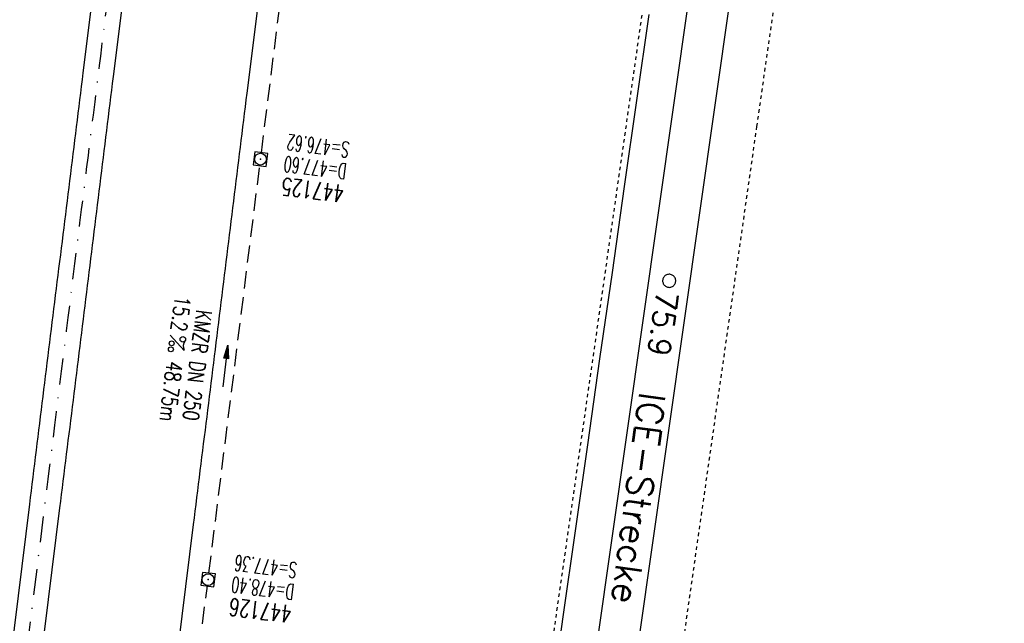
# Model space of a CAD drawing. Extents: x 459406 to 461721, y 413308 to 423218.
# Tile 26 of 256: x 460932 to 461046, y 413987 to 414057. Entities that reach past the tile are written whole.
import ezdxf
from ezdxf.enums import TextEntityAlignment as Align

# ---------------------------------------------------------------- set-up
doc = ezdxf.new("R2010")
doc.units = 0
doc.header["$LTSCALE"] = 2
doc.header["$MEASUREMENT"] = 0
for name, pattern in [('AUSGEZOGEN', [0]), ('GESTRICH-X2', [1.5, 1, -0.5]), ('LT02', [0.4, 0.2, -0.2]), ('STRICHPT-X3', [3, 1.5, -0.75, 0, -0.75])]:
    doc.linetypes.add(name, pattern=pattern)
doc.layers.get('0').update_dxf_attribs({"linetype": 'AUSGEZOGEN'})
for name, color, linetype in [('ACHSE', 1, 'STRICHPT-X3'), ('FBR', 8, 'CONTINUOUS'), ('KANAL', 7, 'GESTRICH-X2'), ('LAGEPLAN', 15, 'AUSGEZOGEN'), ('NBS-TRASSE', 7, 'CONTINUOUS'), ('PFEIL', 7, 'CONTINUOUS'), ('SCHACHTNR', 6, 'CONTINUOUS'), ('SCHSYMBOL', 7, 'AUSGEZOGEN'), ('TEXTO', 4, 'CONTINUOUS'), ('TEXTU', 4, 'CONTINUOUS')]:
    doc.layers.add(name, color=color, linetype=linetype)
doc.styles.add('ROMANS', font='romans.shx', dxfattribs={"width": 0.8})
doc.styles.get("Standard").update_dxf_attribs({"font": 'TXT.SHX'})

# ---------------------------------------------------------------- blocks, each defined once
blk = doc.blocks.new('20')
blk.add_lwpolyline([(-0.75, -0.75), (0.75, -0.75), (0.75, 0.75), (-0.75, 0.75)], close=True)
blk.add_circle((0, 0), 0.676)
blk.add_point((0, 0))
blk = doc.blocks.new('PROM')
blk.add_line((1.57, 1.82), (0.02, 0.02))
for centre, radius in [((0.32, 1.51), 0.317), ((0.94, 0.29), 0.283), ((1.64, 0.29), 0.283)]:
    blk.add_circle(centre, radius)
blk.add_arc((0.99, 2.68), 1.03, 239.1414, 303.3549)
blk = doc.blocks.new('PFEIL2')
at = {"color": 0}
for p, q in [((0.88, 0), (-2.4, -0.01)), ((0.88, -0.27), (0.88, 0.28)), ((0.88, 0.28), (2.43, 0.01)), ((0.91, 0.27), (0.88, 0.26)), ((0.97, 0.26), (0.88, 0.25)), ((1.02, 0.25), (0.88, 0.23)), ((1.07, 0.24), (0.88, 0.21)), ((1.13, 0.23), (0.88, 0.19)), ((1.18, 0.22), (0.88, 0.17)), ((1.24, 0.21), (0.88, 0.15)), ((1.29, 0.21), (0.88, 0.14)), ((1.34, 0.2), (0.88, 0.12)), ((1.4, 0.19), (0.88, 0.1)), ((1.45, 0.18), (0.88, 0.08)), ((1.51, 0.17), (0.88, 0.06)), ((1.56, 0.16), (0.88, 0.04)), ((1.61, 0.15), (0.88, 0.02)), ((1.67, 0.14), (0.88, 0.01)), ((1.72, 0.13), (0.88, -0.01)), ((1.78, 0.12), (0.88, -0.03)), ((1.83, 0.11), (0.88, -0.05)), ((1.88, 0.1), (0.88, -0.07)), ((1.94, 0.09), (0.88, -0.09)), ((2.05, 0.08), (0.88, -0.12)), ((1.99, 0.08), (0.88, -0.11)), ((2.1, 0.07), (0.88, -0.14)), ((2.15, 0.06), (0.88, -0.16)), ((2.21, 0.05), (0.88, -0.18)), ((2.26, 0.04), (0.88, -0.2)), ((2.32, 0.03), (0.88, -0.22)), ((2.37, 0.02), (0.88, -0.23)), ((2.42, 0.01), (0.88, -0.25)), ((2.43, 0.01), (0.88, -0.27))]:
    blk.add_line(p, q, dxfattribs=at)

msp = doc.modelspace()

# ---------------------------------------------------------------- linework, layer by layer
at = {"layer": 'ACHSE', "flags": 128}
msp.add_lwpolyline([(460985.55, 416976.25), (460982.74, 416926.33), (460979.94, 416876.41), (460977.13, 416826.49), (460974.32, 416776.57), (460971.52, 416726.64), (460968.71, 416676.72), (460965.91, 416626.8), (460963.1, 416576.88, 0), (460961.73, 416552.57, 0), (460960.29, 416526.96, -0.000009), (460958.89, 416502, 0.00001), (460957.49, 416477.04, 0.000001), (460956.79, 416464.56, -0.000001), (460956.08, 416452.08), (460954.68, 416427.12), (460953.28, 416402.16), (460951.88, 416377.2, 0.000027), (460951.18, 416364.91, -0.000114), (460950.49, 416352.62, -0.000169), (460950.49, 416352.58, 0.000019), (460950.47, 416352.23, 0.002347), (460949.96, 416342.5, 0.0015), (460949.28, 416327.26, 0.002663), (460948.89, 416316.3, 0.002084), (460948.51, 416302.28, 0.002087), (460948.28, 416289.78, 0.002085), (460948.16, 416277.28, 0.002085), (460948.14, 416264.78, 0.002085), (460948.22, 416252.28, 0.002086), (460948.41, 416239.77, 0.002088), (460948.7, 416227.28, 0.002084), (460949.09, 416214.79, 0.002083), (460949.59, 416202.3, 0.002081), (460950.2, 416189.81, 0.002082), (460950.91, 416177.34, 0.002086), (460951.72, 416164.86, 0.002086), (460952.64, 416152.4, 0.002087), (460953.65, 416139.94, 0.002084), (460954.78, 416127.49, 0.002085), (460956.01, 416115.04, 0.002088), (460957.34, 416102.62, 0.002086), (460958.77, 416090.21, 0.002083), (460960.31, 416077.8, 0.002082), (460961.96, 416065.39, 0.002087), (460963.7, 416053.03, 0.002086), (460965.55, 416040.67, 0.002083), (460967.5, 416028.32, 0.00208), (460969.55, 416015.99, 0.002081), (460971.71, 416003.67, 0.002087), (460973.97, 415991.38, 0.002089), (460976.33, 415979.11, 0.002087), (460978.79, 415966.87, 0.002082), (460981.36, 415954.62, 0.002082), (460984.15, 415941.87, 0.002276), (460986.8, 415930.22, 0.001902), (460990.24, 415915.65, 0.002837), (460992.65, 415905.91, 0.000643), (460995.49, 415894.71, 0.001405), (460996.81, 415889.6, 0), (460998.53, 415883.01, 0.000001), (460998.87, 415881.7), (461005.19, 415857.51, 0.000017), (461008.35, 415845.42, -0.000015), (461011.51, 415833.32, -0.000002), (461014.67, 415821.23, -0.000002), (461017.83, 415809.14, -0.000001), (461020.99, 415797.04, 0.000005), (461024.15, 415784.95), (461030.47, 415760.76), (461036.79, 415736.57, 0.000028), (461038.98, 415728.17, -0.000015), (461041.18, 415719.76, -0.00065), (461041.49, 415718.58, -0.000124), (461043.09, 415712.38, -0.002577), (461045.47, 415702.95, -0.001641), (461049.08, 415688.11, -0.002531), (461051.66, 415677.11, -0.002087), (461054.67, 415663.74, -0.002079), (461057.31, 415651.53, -0.002077), (461059.85, 415639.28, -0.002078), (461062.3, 415627.01, -0.002083), (461064.63, 415614.74, -0.002085), (461066.86, 415602.46, -0.00208), (461068.99, 415590.13, -0.00208), (461071.02, 415577.79, -0.002082), (461072.95, 415565.44, -0.002086), (461074.77, 415553.08, -0.002086), (461076.49, 415540.7, -0.002081), (461078.11, 415528.31, -0.002078), (461079.62, 415515.89, -0.00208), (461081.03, 415503.45, -0.002087), (461082.34, 415491.04, -0.002085), (461083.54, 415478.62, -0.002078), (461084.64, 415466.15, -0.002076), (461085.64, 415453.67, -0.002082), (461086.53, 415441.22, -0.002088), (461087.32, 415428.75, -0.002085), (461088, 415416.26, -0.002081), (461088.58, 415403.77, -0.002082), (461089.06, 415391.28, -0.00208), (461089.43, 415378.79, -0.002078), (461089.7, 415366.29, -0.002082), (461089.86, 415353.79, -0.002085), (461089.92, 415341.29, -0.002085), (461089.88, 415328.8, -0.002082), (461089.73, 415316.3, -0.002078), (461089.48, 415303.79, -0.00208), (461089.12, 415291.3, -0.002082), (461088.66, 415278.81, -0.002084), (461088.09, 415266.33, -0.002082), (461087.43, 415253.85, -0.00208), (461086.65, 415241.37, -0.002079), (461085.78, 415228.9, -0.00208), (461084.8, 415216.44, -0.002085), (461083.63, 415203.06, -0.002418), (461082.53, 415191.54, -0.001753), (461080.94, 415176.37, -0.002741), (461079.84, 415166.68, -0.000279), (461078.8, 415158.04, -0.000933), (461078.49, 415155.46, -0.000004), (461077.26, 415145.58, -0.00001), (461076.8, 415141.87), (461073.72, 415117.06, 0.000001), (461071.82, 415101.73, 0.000001), (461070.64, 415092.25, 0.000018), (461069.1, 415079.85, -0.000014), (461067.56, 415067.44, -0.000008), (461066.02, 415055.04, 0.000011), (461064.48, 415042.63), (461058.33, 414993.01), (461052.17, 414943.39, -0.000009), (461049.09, 414918.58, 0.000009), (461046.01, 414893.77), (461039.85, 414844.16), (461033.69, 414794.54), (461027.53, 414744.92, -0.00001), (461024.45, 414720.11, 0.00001), (461021.37, 414695.3, 0.000001), (461018.29, 414670.49, -0.000001), (461015.21, 414645.68, 0), (461011.18, 414613.23, -0.000001), (461009.05, 414596.06, -0.000009), (461005.97, 414571.25, 0.00001), (461002.89, 414546.44), (460996.73, 414496.82), (460990.57, 414447.2), (460984.41, 414397.58, -0.000009), (460981.33, 414372.77, 0.000009), (460978.25, 414347.96), (460972.09, 414298.34), (460965.94, 414248.72), (460959.78, 414199.11, -0.00001), (460956.7, 414174.3, 0.00001), (460953.62, 414149.49, 0.000001), (460950.54, 414124.68, -0.000001), (460947.46, 414099.87, 0), (460943.43, 414067.42, -0.000001), (460941.3, 414050.25, -0.000009), (460938.22, 414025.44, 0.00001), (460935.14, 414000.63), (460928.98, 413951.01), (460922.82, 413901.39, 0.000001), (460919.74, 413876.58, -0.000001), (460916.66, 413851.77, -0.00001), (460913.58, 413826.96, 0.00001), (460910.5, 413802.15), (460904.34, 413752.53), (460898.18, 413702.91), (460892.03, 413653.29, -0.00001), (460888.95, 413628.49, 0.00001), (460885.86, 413603.68, 0.000001), (460882.79, 413578.87, -0.000001), (460879.71, 413554.06, 0), (460875.68, 413521.61, -0.000001), (460873.55, 413504.44, -0.000009), (460870.47, 413479.63, 0.00001), (460867.39, 413454.82), (460861.23, 413405.2), (460855.07, 413355.58, -0.000004), (460853.23, 413340.79, -0.000002), (460849.4, 413309.93)], format="xyb", dxfattribs=at)
at = {"layer": 'FBR'}
for points in [[(461019.63, 414695.51, 0.000001), (461016.55, 414670.7)], [(461023.11, 414695.08, 0.000001), (461020.03, 414670.27)], [(461038.49, 414693.17, 0.000001), (461035.41, 414668.36)], [(460985.9, 414549.59, 0), (460985.77, 414548.56), (460979.61, 414498.95), (460973.45, 414449.33), (460967.3, 414399.71, -0.000009), (460964.22, 414374.9, 0.000009), (460961.14, 414350.09), (460954.98, 414300.47), (460948.82, 414250.85), (460942.66, 414201.23, -0.00001), (460939.58, 414176.42, 0.00001), (460936.5, 414151.61, 0.000001), (460933.42, 414126.8), (460930.34, 414101.99), (460926.31, 414069.54), (460924.18, 414052.37, -0.000009), (460921.1, 414027.56, 0.00001), (460918.02, 414002.75), (460911.86, 413953.13), (460905.7, 413903.52, 0.000001), (460902.62, 413878.71, -0.000001), (460899.54, 413853.9, -0.00001), (460896.46, 413829.09, 0.00001), (460893.38, 413804.28)], [(460988.84, 414447.42), (460982.68, 414397.8, -0.000009), (460979.6, 414372.99, 0.000009), (460976.52, 414348.18), (460970.36, 414298.56), (460964.2, 414248.94), (460958.04, 414199.32, -0.00001), (460954.96, 414174.51, 0.00001), (460951.88, 414149.7, 0.000001), (460948.8, 414124.89), (460945.72, 414100.08), (460941.69, 414067.64), (460939.56, 414050.46, -0.000009), (460936.48, 414025.65, 0.00001), (460933.4, 414000.84), (460927.24, 413951.23), (460921.08, 413901.61, 0.000001), (460918, 413876.8, -0.000001), (460914.93, 413851.99, -0.00001), (460911.85, 413827.18, 0.00001), (460908.77, 413802.37)], [(460992.31, 414446.99), (460986.15, 414397.37, -0.000009), (460983.07, 414372.56, 0.000009), (460979.99, 414347.75), (460973.83, 414298.13), (460967.67, 414248.51), (460961.51, 414198.89, -0.00001), (460958.43, 414174.08, 0.00001), (460955.35, 414149.27, 0.000001), (460952.27, 414124.46), (460949.19, 414099.65), (460945.17, 414067.2), (460943.04, 414050.03, -0.000009), (460939.96, 414025.22, 0.00001), (460936.88, 414000.41), (460930.72, 413950.79), (460924.56, 413901.18, 0.000001), (460921.48, 413876.37, -0.000001), (460918.4, 413851.56, -0.00001), (460915.32, 413826.75, 0.00001), (460912.24, 413801.94)], [(461007.69, 414445.08), (461001.53, 414395.46, -0.000009), (460998.45, 414370.65, 0.000009), (460995.37, 414345.84), (460989.21, 414296.22), (460983.05, 414246.6), (460976.9, 414196.98, -0.00001), (460973.82, 414172.17, 0.00001), (460970.74, 414147.36, 0.000001), (460967.66, 414122.55), (460964.58, 414097.74), (460960.55, 414065.29), (460958.42, 414048.12, -0.000009), (460955.34, 414023.31, 0.00001), (460952.26, 413998.5), (460946.1, 413948.89), (460939.94, 413899.27, 0.000001), (460936.86, 413874.46, -0.000001), (460933.78, 413849.65, -0.00001), (460930.7, 413824.84, 0.00001), (460927.62, 413800.03)]]:
    msp.add_lwpolyline(points, format="xyb", dxfattribs=at)
at = {"layer": 'KANAL'}
for p, q in [((460960.09, 414041.28), (460966, 414088.22)), ((460954.06, 413992.91), (460959.91, 414039.81)), ((460950.59, 413966.25), (460953.88, 413991.44))]:
    msp.add_line(p, q, dxfattribs=at)
at = {"layer": 'LAGEPLAN', "linetype": 'LT02'}
for p, q in [((461014.5, 414131.54), (461003.75, 414056.3)), ((461029.25, 414129.43), (461017.08, 414044.3)), ((461003.75, 414056.3), (460993.41, 413983.96)), ((461017.08, 414044.3), (461008.16, 413981.85))]:
    msp.add_line(p, q, dxfattribs=at)
at = {"layer": 'LAGEPLAN'}
for p, q in [((461004.68, 414057.18), (461003.27, 414047.28)), ((461003.27, 414047.28), (461001.85, 414037.38)), ((461001.85, 414037.38), (461000.44, 414027.48)), ((461000.44, 414027.48), (460999.02, 414017.58)), ((460999.02, 414017.58), (460997.61, 414007.68)), ((460997.61, 414007.68), (460996.19, 413997.78)), ((460996.19, 413997.78), (460994.78, 413987.89)), ((460994.78, 413987.89), (460994.07, 413982.94))]:
    msp.add_line(p, q, dxfattribs=at)
at = {"layer": 'NBS-TRASSE'}
for p, q in [((461035.92, 414245.45), (460988.42, 413913.03)), ((461040.59, 414244.87), (460993.08, 413912.36)), ((461006.28, 414026.67), (461006.27, 414026.58)), ((461006.27, 414026.58), (461006.27, 414026.48)), ((461006.27, 414026.48), (461006.28, 414026.39)), ((461006.3, 414026.76), (461006.28, 414026.67)), ((461006.28, 414026.39), (461006.31, 414026.3)), ((461006.33, 414026.85), (461006.3, 414026.76)), ((461006.38, 414026.93), (461006.33, 414026.85)), ((461006.43, 414027.01), (461006.38, 414026.93)), ((461006.5, 414027.08), (461006.43, 414027.01)), ((461006.57, 414027.14), (461006.5, 414027.08)), ((461006.65, 414027.19), (461006.57, 414027.14)), ((461006.73, 414027.23), (461006.65, 414027.19)), ((461006.82, 414027.26), (461006.73, 414027.23)), ((461006.91, 414027.28), (461006.82, 414027.26)), ((461007.01, 414027.29), (461006.91, 414027.28)), ((461007.1, 414027.29), (461007.01, 414027.29)), ((461007.19, 414027.27), (461007.1, 414027.29)), ((461007.28, 414027.24), (461007.19, 414027.27)), ((461007.37, 414027.2), (461007.28, 414027.24)), ((461007.45, 414027.15), (461007.37, 414027.2)), ((461007.52, 414027.1), (461007.45, 414027.15)), ((461007.59, 414027.03), (461007.52, 414027.1)), ((461007.64, 414026.95), (461007.59, 414027.03)), ((461007.69, 414026.87), (461007.64, 414026.95)), ((461007.73, 414026.78), (461007.69, 414026.87)), ((461007.75, 414026.69), (461007.73, 414026.78)), ((461007.73, 414026.32), (461007.76, 414026.41)), ((461007.77, 414026.6), (461007.75, 414026.69)), ((461007.76, 414026.41), (461007.77, 414026.51)), ((461007.77, 414026.51), (461007.77, 414026.6)), ((461006.31, 414026.3), (461006.34, 414026.21)), ((461006.34, 414026.21), (461006.39, 414026.13)), ((461006.39, 414026.13), (461006.45, 414026.05)), ((461006.45, 414026.05), (461006.51, 414025.99)), ((461006.51, 414025.99), (461006.59, 414025.93)), ((461006.59, 414025.93), (461006.67, 414025.88)), ((461006.67, 414025.88), (461006.75, 414025.84)), ((461006.75, 414025.84), (461006.84, 414025.81)), ((461006.84, 414025.81), (461006.94, 414025.8)), ((461006.94, 414025.8), (461007.03, 414025.79)), ((461007.03, 414025.79), (461007.12, 414025.8)), ((461007.12, 414025.8), (461007.22, 414025.82)), ((461007.22, 414025.82), (461007.3, 414025.85)), ((461007.3, 414025.85), (461007.39, 414025.89)), ((461007.39, 414025.89), (461007.47, 414025.94)), ((461007.47, 414025.94), (461007.54, 414026)), ((461007.54, 414026), (461007.6, 414026.07)), ((461007.6, 414026.07), (461007.66, 414026.15)), ((461007.66, 414026.15), (461007.7, 414026.23)), ((461007.7, 414026.23), (461007.73, 414026.32))]:
    msp.add_line(p, q, dxfattribs=at)

# ---------------------------------------------------------------- block references
at = {"layer": 'PFEIL', "rotation": 82.89579999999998}
msp.add_blockref('PFEIL2', (460955.94, 414016.72), dxfattribs=at)
at = {"layer": 'SCHSYMBOL', "rotation": 262.924}
for p in [(460959.99, 414040.54), (460953.96, 413992.17)]:
    msp.add_blockref('20', p, dxfattribs=at)
at = {"layer": 'TEXTU', "rotation": 262.8958000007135}
msp.add_blockref('PROM', (460949.6, 414020.32), dxfattribs=at)

# ---------------------------------------------------------------- texts
at = {"layer": 'NBS-TRASSE', "oblique": 360, "width": 1}
msp.add_text('75.9', height=2.5, rotation=261.8673, dxfattribs=at).set_placement((461005.6, 414025.48))
at = {"layer": 'NBS-TRASSE', "linetype": 'AUSGEZOGEN', "style": 'ROMANS', "oblique": 0}
msp.add_text('ICE-Strecke  Nürnberg-Ingolstadt', height=3, rotation=262.2823, dxfattribs=at).set_placement((461003.64, 414013.84, -1297.01))
at = {"layer": 'SCHACHTNR', "style": 'ROMANS'}
for s, height, width, p in [('S=476.62', 1.8, 0.6, (460970.31, 414042.5)), ('D=477.60', 1.8, 0.6, (460970, 414040)), ('447125', 2, 0.7, (460969.69, 414037.53)), ('S=477.36', 1.8, 0.6, (460964.28, 413994.12)), ('D=478.40', 1.8, 0.6, (460963.97, 413991.62)), ('447126', 2, 0.7, (460963.66, 413989.16))]:
    msp.add_text(s, height=height, rotation=172.924, dxfattribs=dict(at, width=width)).set_placement(p)
at = {"layer": 'TEXTO', "style": 'ROMANS', "width": 0.75}
msp.add_text('KMZR DN 250', height=1.8, rotation=262.8958, dxfattribs=at).set_placement((460951.84, 414016.92), align=Align.CENTER)
at = {"layer": 'TEXTU', "style": 'ROMANS', "width": 0.75}
for s, p in [('15.2', (460950.17, 414024.86)), ('48.75m', (460949.23, 414017.36))]:
    msp.add_text(s, height=1.8, rotation=262.8958, dxfattribs=at).set_placement(p)

doc.saveas('drawing.dxf')
